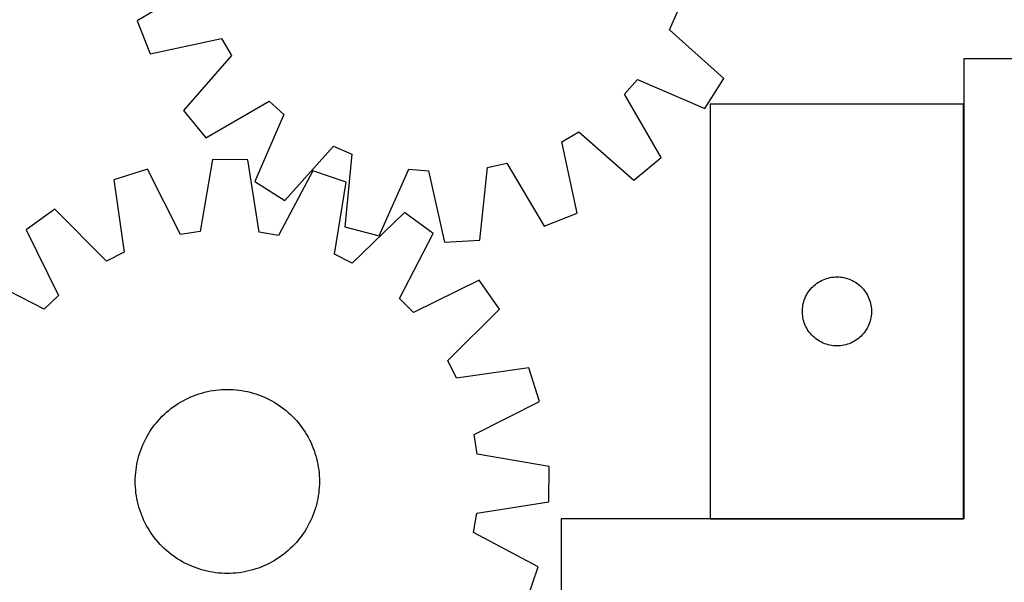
# Model space of a CAD drawing. Header units: millimetres. Extents: x 7 to 1493, y 7 to 2993.
# Tile 11 of 13: x 729 to 1156, y 2473 to 2717. Entities that reach past the tile are written whole.
import ezdxf

# ---------------------------------------------------------------- set-up
doc = ezdxf.new("R2010")
doc.units = ezdxf.units.MM
doc.layers.add('COMMON', color=5, linetype='CONTINUOUS', true_color=0x0000ff)
doc.layers.add('CUT', color=7, linetype='CONTINUOUS', true_color=0x000000)

msp = doc.modelspace()

# ---------------------------------------------------------------- linework, layer by layer
at = {"layer": 'COMMON'}
for p, q in [((1138.6684, 2500.542788), (1138.6684, 2680.542788)), ((1028.568399, 2500.442787), (1138.568399, 2500.442787))]:
    msp.add_line(p, q, dxfattribs=at)
at = {"layer": 'CUT'}
for p, q in [((806.897391, 2733.020985), (779.581183, 2716.809891)), ((1010.810444, 2712.924179), (1014.247103, 2720.77967)), ((779.581183, 2716.809891), (785.188031, 2702.481814)), ((1034.436444, 2691.692437), (1010.810444, 2712.924179)), ((785.188031, 2702.481814), (816.251886, 2709.115945)), ((816.251886, 2709.115945), (820.587095, 2701.718288)), ((820.587095, 2701.718288), (799.617341, 2677.859449)), ((1213.7684, 2700.342787), (1138.7684, 2700.342787)), ((1138.7684, 2700.342787), (1138.7684, 2500.342787)), ((991.273357, 2684.896173), (996.969295, 2691.305203)), ((996.969295, 2691.305203), (1026.140409, 2678.734569)), ((1026.140409, 2678.734569), (1034.436444, 2691.692437)), ((1007.18205, 2657.402751), (991.273357, 2684.896173)), ((809.37739, 2665.965249), (836.870812, 2681.873942)), ((836.870812, 2681.873942), (843.279842, 2676.178005)), ((1138.568399, 2680.542788), (1028.568399, 2680.542788)), ((1028.568399, 2680.542788), (1028.568399, 2500.542788)), ((1138.568399, 2500.542788), (1138.568399, 2680.542788)), ((799.617341, 2677.859449), (809.37739, 2665.965249)), ((843.279842, 2676.178005), (830.709208, 2647.00689)), ((964.031354, 2664.277247), (971.429011, 2668.612456)), ((971.429011, 2668.612456), (995.28785, 2647.642702)), ((843.667076, 2638.710855), (864.898817, 2662.336856)), ((864.898817, 2662.336856), (872.754309, 2658.900197)), ((970.665485, 2633.213393), (964.031354, 2664.277247)), ((872.754309, 2658.900197), (869.813295, 2627.272279)), ((995.28785, 2647.642702), (1007.18205, 2657.402751)), ((784.056549, 2652.292359), (769.381797, 2647.668269)), ((798.381366, 2623.941444), (784.056549, 2652.292359)), ((812.282664, 2656.505697), (806.861751, 2625.207319)), ((827.668105, 2656.368719), (812.282664, 2656.505697)), ((832.530902, 2624.978785), (827.668105, 2656.368719)), ((884.700576, 2623.386482), (897.592326, 2652.417112)), ((897.592326, 2652.417112), (906.125329, 2651.576136)), ((928.461245, 2621.492185), (931.751071, 2653.085726)), ((931.751071, 2653.085726), (940.126314, 2654.922752)), ((940.126314, 2654.922752), (956.337408, 2627.606545)), ((855.814729, 2651.653493), (840.987404, 2623.562121)), ((870.404825, 2646.768857), (855.814729, 2651.653493)), ((906.125329, 2651.576136), (913.101823, 2620.587375)), ((769.381797, 2647.668269), (773.897933, 2616.226589)), ((830.709208, 2647.00689), (843.667076, 2638.710855)), ((865.329596, 2615.412569), (870.404825, 2646.768857)), ((743.839159, 2634.938797), (731.311563, 2626.006279)), ((766.223784, 2612.402087), (743.839159, 2634.938797)), ((895.71677, 2633.586624), (872.934434, 2611.452038)), ((908.08334, 2624.432472), (895.71677, 2633.586624)), ((956.337408, 2627.606545), (970.665485, 2633.213393)), ((869.813295, 2627.272279), (884.700576, 2623.386482)), ((731.311563, 2626.006279), (745.322677, 2597.499027)), ((806.861751, 2625.207319), (798.381366, 2623.941444)), ((840.987404, 2623.562121), (832.530902, 2624.978785)), ((893.566884, 2596.179202), (908.08334, 2624.432472)), ((913.101823, 2620.587375), (928.461245, 2621.492185)), ((773.897933, 2616.226589), (766.223784, 2612.402087)), ((872.934434, 2611.452038), (865.329596, 2615.412569)), ((739.205963, 2591.490267), (710.952693, 2606.006722)), ((1079.748332, 2605.048204), (1080.500118, 2605.225623)), ((1080.500118, 2605.225623), (1081.26004, 2605.364106)), ((1081.26004, 2605.364106), (1082.026084, 2605.463286)), ((1082.026084, 2605.463286), (1082.796218, 2605.522899)), ((1082.796218, 2605.522899), (1083.568399, 2605.542788)), ((1083.568399, 2605.542788), (1084.34058, 2605.522899)), ((1084.34058, 2605.522899), (1085.110714, 2605.463286)), ((1085.110714, 2605.463286), (1085.876758, 2605.364106)), ((1085.876758, 2605.364106), (1086.63668, 2605.225623)), ((1086.63668, 2605.225623), (1087.388466, 2605.048204)), ((928.082896, 2604.073603), (899.575644, 2590.062489)), ((937.015414, 2591.546007), (928.082896, 2604.073603)), ((1072.560119, 2600.731888), (1073.099237, 2601.28507)), ((1073.099237, 2601.28507), (1073.666117, 2601.809767)), ((1073.666117, 2601.809767), (1074.259257, 2602.304585)), ((1074.259257, 2602.304585), (1074.877083, 2602.768213)), ((1074.877083, 2602.768213), (1075.517956, 2603.199421)), ((1075.517956, 2603.199421), (1076.180178, 2603.597066)), ((1076.180178, 2603.597066), (1076.861992, 2603.960094)), ((1076.861992, 2603.960094), (1077.561591, 2604.287541)), ((1077.561591, 2604.287541), (1078.277118, 2604.57854)), ((1078.277118, 2604.57854), (1079.006677, 2604.832318)), ((1079.006677, 2604.832318), (1079.748332, 2605.048204)), ((1087.388466, 2605.048204), (1088.130122, 2604.832318)), ((1088.130122, 2604.832318), (1088.85968, 2604.57854)), ((1088.85968, 2604.57854), (1089.575208, 2604.287541)), ((1089.575208, 2604.287541), (1090.274806, 2603.960094)), ((1090.274806, 2603.960094), (1090.95662, 2603.597066)), ((1090.95662, 2603.597066), (1091.618842, 2603.199421)), ((1091.618842, 2603.199421), (1092.259716, 2602.768213)), ((1092.259716, 2602.768213), (1092.877541, 2602.304585)), ((1092.877541, 2602.304585), (1093.470681, 2601.809767)), ((1093.470681, 2601.809767), (1094.037561, 2601.28507)), ((1094.037561, 2601.28507), (1094.57668, 2600.731888)), ((745.322677, 2597.499027), (739.205963, 2591.490267)), ((1069.67354, 2596.193706), (1069.982865, 2596.901503)), ((1069.982865, 2596.901503), (1070.328217, 2597.592439)), ((1070.328217, 2597.592439), (1070.70868, 2598.26468)), ((1070.70868, 2598.26468), (1071.123244, 2598.916443)), ((1071.123244, 2598.916443), (1071.57081, 2599.546002)), ((1071.57081, 2599.546002), (1072.050192, 2600.151685)), ((1072.050192, 2600.151685), (1072.560119, 2600.731888)), ((1094.57668, 2600.731888), (1095.086606, 2600.151685)), ((1095.086606, 2600.151685), (1095.565988, 2599.546002)), ((1095.565988, 2599.546002), (1096.013554, 2598.916443)), ((1096.013554, 2598.916443), (1096.428119, 2598.26468)), ((1096.428119, 2598.26468), (1096.808581, 2597.592439)), ((1096.808581, 2597.592439), (1097.153933, 2596.901503)), ((1097.153933, 2596.901503), (1097.463259, 2596.193706)), ((899.575644, 2590.062489), (893.566884, 2596.179202)), ((1068.613136, 2591.70042), (1068.692559, 2592.468763)), ((1068.692559, 2592.468763), (1068.81143, 2593.231999)), ((1068.81143, 2593.231999), (1068.969434, 2593.988104)), ((1068.969434, 2593.988104), (1069.166151, 2594.735072)), ((1069.166151, 2594.735072), (1069.401061, 2595.470923)), ((1069.401061, 2595.470923), (1069.67354, 2596.193706)), ((1097.463259, 2596.193706), (1097.735738, 2595.470923)), ((1097.735738, 2595.470923), (1097.970647, 2594.735072)), ((1097.970647, 2594.735072), (1098.167365, 2593.988104)), ((1098.167365, 2593.988104), (1098.325368, 2593.231999)), ((1098.325368, 2593.231999), (1098.444239, 2592.468763)), ((1098.444239, 2592.468763), (1098.523662, 2591.70042)), ((914.478704, 2569.161382), (937.015414, 2591.546007)), ((1068.573372, 2590.929006), (1068.613136, 2591.70042)), ((1068.573372, 2590.156569), (1068.573372, 2590.929006)), ((1068.613136, 2589.385156), (1068.573372, 2590.156569)), ((1068.692559, 2588.616812), (1068.613136, 2589.385156)), ((1068.81143, 2587.853576), (1068.692559, 2588.616812)), ((1098.444239, 2588.616812), (1098.325368, 2587.853576)), ((1098.523662, 2589.385156), (1098.444239, 2588.616812)), ((1098.523662, 2591.70042), (1098.563426, 2590.929006)), ((1098.563426, 2590.156569), (1098.523662, 2589.385156)), ((1098.563426, 2590.929006), (1098.563426, 2590.156569)), ((1068.969434, 2587.097471), (1068.81143, 2587.853576)), ((1069.166151, 2586.350503), (1068.969434, 2587.097471)), ((1069.401061, 2585.614652), (1069.166151, 2586.350503)), ((1069.67354, 2584.891869), (1069.401061, 2585.614652)), ((1069.982865, 2584.184072), (1069.67354, 2584.891869)), ((1070.328217, 2583.493136), (1069.982865, 2584.184072)), ((1097.153933, 2584.184072), (1096.808581, 2583.493136)), ((1097.463259, 2584.891869), (1097.153933, 2584.184072)), ((1097.735738, 2585.614652), (1097.463259, 2584.891869)), ((1097.970647, 2586.350503), (1097.735738, 2585.614652)), ((1098.167365, 2587.097471), (1097.970647, 2586.350503)), ((1098.325368, 2587.853576), (1098.167365, 2587.097471)), ((1070.70868, 2582.820896), (1070.328217, 2583.493136)), ((1071.123244, 2582.169132), (1070.70868, 2582.820896)), ((1071.57081, 2581.539573), (1071.123244, 2582.169132)), ((1072.050192, 2580.93389), (1071.57081, 2581.539573)), ((1072.560119, 2580.353688), (1072.050192, 2580.93389)), ((1073.099237, 2579.800505), (1072.560119, 2580.353688)), ((1073.666117, 2579.275809), (1073.099237, 2579.800505)), ((1094.037561, 2579.800505), (1093.470681, 2579.275809)), ((1094.57668, 2580.353688), (1094.037561, 2579.800505)), ((1095.086606, 2580.93389), (1094.57668, 2580.353688)), ((1095.565988, 2581.539573), (1095.086606, 2580.93389)), ((1096.013554, 2582.169132), (1095.565988, 2581.539573)), ((1096.428119, 2582.820896), (1096.013554, 2582.169132)), ((1096.808581, 2583.493136), (1096.428119, 2582.820896)), ((1074.259257, 2578.780991), (1073.666117, 2579.275809)), ((1074.877083, 2578.317363), (1074.259257, 2578.780991)), ((1075.517956, 2577.886154), (1074.877083, 2578.317363)), ((1076.180178, 2577.488509), (1075.517956, 2577.886154)), ((1076.861992, 2577.125481), (1076.180178, 2577.488509)), ((1077.561591, 2576.798034), (1076.861992, 2577.125481)), ((1078.277118, 2576.507035), (1077.561591, 2576.798034)), ((1079.006677, 2576.253257), (1078.277118, 2576.507035)), ((1079.748332, 2576.037372), (1079.006677, 2576.253257)), ((1080.500118, 2575.859952), (1079.748332, 2576.037372)), ((1081.26004, 2575.721469), (1080.500118, 2575.859952)), ((1082.026084, 2575.622289), (1081.26004, 2575.721469)), ((1082.796218, 2575.562676), (1082.026084, 2575.622289)), ((1083.568399, 2575.542788), (1082.796218, 2575.562676)), ((1084.34058, 2575.562676), (1083.568399, 2575.542788)), ((1085.110714, 2575.622289), (1084.34058, 2575.562676)), ((1085.876758, 2575.721469), (1085.110714, 2575.622289)), ((1086.63668, 2575.859952), (1085.876758, 2575.721469)), ((1087.388466, 2576.037372), (1086.63668, 2575.859952)), ((1088.130122, 2576.253257), (1087.388466, 2576.037372)), ((1088.85968, 2576.507035), (1088.130122, 2576.253257)), ((1089.575208, 2576.798034), (1088.85968, 2576.507035)), ((1090.274806, 2577.125481), (1089.575208, 2576.798034)), ((1090.95662, 2577.488509), (1090.274806, 2577.125481)), ((1091.618842, 2577.886154), (1090.95662, 2577.488509)), ((1092.259716, 2578.317363), (1091.618842, 2577.886154)), ((1092.877541, 2578.780991), (1092.259716, 2578.317363)), ((1093.470681, 2579.275809), (1092.877541, 2578.780991)), ((918.303206, 2561.487233), (914.478704, 2569.161382)), ((949.744886, 2566.003369), (918.303206, 2561.487233)), ((954.368976, 2551.328617), (949.744886, 2566.003369)), ((802.883487, 2553.381101), (804.044924, 2553.860757)), ((804.044924, 2553.860757), (805.220855, 2554.303695)), ((805.220855, 2554.303695), (806.410118, 2554.709478)), ((806.410118, 2554.709478), (807.611541, 2555.077705)), ((807.611541, 2555.077705), (808.823936, 2555.408013)), ((808.823936, 2555.408013), (810.046109, 2555.700075)), ((810.046109, 2555.700075), (811.276853, 2555.953604)), ((811.276853, 2555.953604), (812.514953, 2556.168349)), ((812.514953, 2556.168349), (813.759187, 2556.344099)), ((813.759187, 2556.344099), (815.008328, 2556.480679)), ((815.008328, 2556.480679), (816.261142, 2556.577956)), ((816.261142, 2556.577956), (817.516394, 2556.635832)), ((817.516394, 2556.635832), (818.772844, 2556.654252)), ((818.772844, 2556.654252), (820.029253, 2556.633197)), ((820.029253, 2556.633197), (821.284381, 2556.572687)), ((821.284381, 2556.572687), (822.536989, 2556.472783)), ((822.536989, 2556.472783), (823.78584, 2556.333582)), ((823.78584, 2556.333582), (825.029703, 2556.155223)), ((825.029703, 2556.155223), (826.26735, 2555.937881)), ((826.26735, 2555.937881), (827.497559, 2555.681771)), ((827.497559, 2555.681771), (828.719116, 2555.387146)), ((828.719116, 2555.387146), (829.930817, 2555.054296)), ((829.930817, 2555.054296), (831.131464, 2554.68355)), ((831.131464, 2554.68355), (832.319874, 2554.275273)), ((832.319874, 2554.275273), (833.494872, 2553.829869)), ((795.253435, 2549.039596), (796.282267, 2549.76106)), ((796.282267, 2549.76106), (797.333254, 2550.449852)), ((797.333254, 2550.449852), (798.405357, 2551.105292)), ((798.405357, 2551.105292), (799.497519, 2551.726733)), ((799.497519, 2551.726733), (800.608662, 2552.313562)), ((800.608662, 2552.313562), (801.737689, 2552.865199)), ((801.737689, 2552.865199), (802.883487, 2553.381101)), ((833.494872, 2553.829869), (834.655301, 2553.347777)), ((834.655301, 2553.347777), (835.800014, 2552.829474)), ((835.800014, 2552.829474), (836.927882, 2552.275469)), ((836.927882, 2552.275469), (838.037792, 2551.686311)), ((838.037792, 2551.686311), (839.128648, 2551.062581)), ((839.128648, 2551.062581), (840.199374, 2550.404893)), ((840.199374, 2550.404893), (841.248913, 2549.713898)), ((841.248913, 2549.713898), (842.276229, 2548.990277)), ((926.018061, 2537.003799), (954.368976, 2551.328617)), ((790.476301, 2544.968195), (791.379605, 2545.841722)), ((791.379605, 2545.841722), (792.309901, 2546.686444)), ((792.309901, 2546.686444), (793.266271, 2547.501529)), ((793.266271, 2547.501529), (794.247772, 2548.286171)), ((794.247772, 2548.286171), (795.253435, 2549.039596)), ((842.276229, 2548.990277), (843.28031, 2548.234744)), ((843.28031, 2548.234744), (844.260162, 2547.448045)), ((844.260162, 2547.448045), (845.214821, 2546.630956)), ((845.214821, 2546.630956), (846.143343, 2545.784284)), ((846.143343, 2545.784284), (847.044812, 2544.908865)), ((786.394889, 2540.199612), (787.150422, 2541.203692)), ((787.150422, 2541.203692), (787.937121, 2542.183545)), ((787.937121, 2542.183545), (788.754209, 2543.138204)), ((788.754209, 2543.138204), (789.600881, 2544.066726)), ((789.600881, 2544.066726), (790.476301, 2544.968195)), ((847.044812, 2544.908865), (847.918339, 2544.005561)), ((847.918339, 2544.005561), (848.763062, 2543.075265)), ((848.763062, 2543.075265), (849.578146, 2542.118894)), ((849.578146, 2542.118894), (850.362788, 2541.137393)), ((850.362788, 2541.137393), (851.116213, 2540.131731)), ((783.698855, 2535.961174), (784.322585, 2537.05203)), ((784.322585, 2537.05203), (784.980273, 2538.122756)), ((784.980273, 2538.122756), (785.671268, 2539.172295)), ((785.671268, 2539.172295), (786.394889, 2540.199612)), ((851.116213, 2540.131731), (851.837677, 2539.102898)), ((851.837677, 2539.102898), (852.526469, 2538.051912)), ((852.526469, 2538.051912), (853.181909, 2536.979809)), ((853.181909, 2536.979809), (853.80335, 2535.887647)), ((927.283936, 2528.523414), (926.018061, 2537.003799)), ((781.555296, 2531.418255), (782.037388, 2532.578684)), ((782.037388, 2532.578684), (782.555692, 2533.723397)), ((782.555692, 2533.723397), (783.109696, 2534.851265)), ((783.109696, 2534.851265), (783.698855, 2535.961174)), ((853.80335, 2535.887647), (854.390179, 2534.776504)), ((854.390179, 2534.776504), (854.941816, 2533.647476)), ((854.941816, 2533.647476), (855.457718, 2532.501679)), ((855.457718, 2532.501679), (855.937374, 2531.340241)), ((780.33087, 2527.854199), (780.701616, 2529.054847)), ((780.701616, 2529.054847), (781.109893, 2530.243256)), ((781.109893, 2530.243256), (781.555296, 2531.418255)), ((855.937374, 2531.340241), (856.380313, 2530.164311)), ((856.380313, 2530.164311), (856.786095, 2528.975047)), ((856.786095, 2528.975047), (857.154322, 2527.773625)), ((958.582314, 2523.102501), (927.283936, 2528.523414)), ((779.229942, 2522.953086), (779.447284, 2524.190733)), ((779.447284, 2524.190733), (779.703394, 2525.420942)), ((779.703394, 2525.420942), (779.99802, 2526.642499)), ((779.99802, 2526.642499), (780.33087, 2527.854199)), ((857.154322, 2527.773625), (857.48463, 2526.561229)), ((857.48463, 2526.561229), (857.776692, 2525.339056)), ((857.776692, 2525.339056), (858.030221, 2524.108313)), ((858.030221, 2524.108313), (858.244966, 2522.870213)), ((778.812479, 2519.207764), (778.912383, 2520.460371)), ((778.912383, 2520.460371), (779.051583, 2521.709223)), ((779.051583, 2521.709223), (779.229942, 2522.953086)), ((858.244966, 2522.870213), (858.420716, 2521.625979)), ((858.420716, 2521.625979), (858.557296, 2520.376838)), ((858.557296, 2520.376838), (858.654573, 2519.124023)), ((958.445337, 2507.717061), (958.582314, 2523.102501)), ((778.730913, 2516.696227), (778.751969, 2517.952636)), ((778.749333, 2515.439777), (778.730913, 2516.696227)), ((778.80721, 2514.184525), (778.749333, 2515.439777)), ((778.751969, 2517.952636), (778.812479, 2519.207764)), ((858.709814, 2515.355912), (858.649304, 2514.100785)), ((858.654573, 2519.124023), (858.71245, 2517.868772)), ((858.730869, 2516.612321), (858.709814, 2515.355912)), ((858.71245, 2517.868772), (858.730869, 2516.612321)), ((778.904487, 2512.931711), (778.80721, 2514.184525)), ((779.041067, 2511.68257), (778.904487, 2512.931711)), ((779.216817, 2510.438336), (779.041067, 2511.68257)), ((858.4102, 2511.599325), (858.23184, 2510.355463)), ((858.5494, 2512.848177), (858.4102, 2511.599325)), ((858.649304, 2514.100785), (858.5494, 2512.848177)), ((779.431562, 2509.200236), (779.216817, 2510.438336)), ((779.685091, 2507.969492), (779.431562, 2509.200236)), ((779.977153, 2506.747319), (779.685091, 2507.969492)), ((857.758389, 2507.887607), (857.463763, 2506.666049)), ((858.014499, 2509.117816), (857.758389, 2507.887607)), ((858.23184, 2510.355463), (858.014499, 2509.117816)), ((927.055403, 2502.854264), (958.445337, 2507.717061)), ((780.307461, 2505.534923), (779.977153, 2506.747319)), ((780.675688, 2504.333501), (780.307461, 2505.534923)), ((781.08147, 2503.144238), (780.675688, 2504.333501)), ((781.524409, 2501.968307), (781.08147, 2503.144238)), ((856.35189, 2503.065292), (855.906487, 2501.890293)), ((856.760167, 2504.253702), (856.35189, 2503.065292)), ((857.130913, 2505.454349), (856.760167, 2504.253702)), ((857.463763, 2506.666049), (857.130913, 2505.454349)), ((925.638738, 2494.397762), (927.055403, 2502.854264)), ((782.004065, 2500.80687), (781.524409, 2501.968307)), ((782.519967, 2499.661072), (782.004065, 2500.80687)), ((783.071604, 2498.532045), (782.519967, 2499.661072)), ((783.658433, 2497.420902), (783.071604, 2498.532045)), ((854.352087, 2498.457284), (853.762928, 2497.347374)), ((854.906091, 2499.585152), (854.352087, 2498.457284)), ((855.424395, 2500.729865), (854.906091, 2499.585152)), ((855.906487, 2501.890293), (855.424395, 2500.729865)), ((1138.7684, 2500.342787), (963.7684, 2500.342787)), ((963.7684, 2500.342787), (963.7684, 2400.342787)), ((1028.568399, 2500.542788), (1138.568399, 2500.542788)), ((784.279874, 2496.328739), (783.658433, 2497.420902)), ((784.935314, 2495.256636), (784.279874, 2496.328739)), ((785.624106, 2494.20565), (784.935314, 2495.256636)), ((786.34557, 2493.176818), (785.624106, 2494.20565)), ((851.790515, 2494.136253), (851.066894, 2493.108936)), ((852.48151, 2495.185792), (851.790515, 2494.136253)), ((853.139198, 2496.256518), (852.48151, 2495.185792)), ((853.762928, 2497.347374), (853.139198, 2496.256518)), ((953.73011, 2479.570436), (925.638738, 2494.397762)), ((787.098995, 2492.171155), (786.34557, 2493.176818)), ((787.883637, 2491.189654), (787.098995, 2492.171155)), ((788.698721, 2490.233284), (787.883637, 2491.189654)), ((789.543444, 2489.302987), (788.698721, 2490.233284)), ((848.707574, 2490.170345), (847.860902, 2489.241823)), ((849.524662, 2491.125003), (848.707574, 2490.170345)), ((850.311361, 2492.104856), (849.524662, 2491.125003)), ((851.066894, 2493.108936), (850.311361, 2492.104856)), ((790.416971, 2488.399684), (789.543444, 2489.302987)), ((791.31844, 2487.524264), (790.416971, 2488.399684)), ((792.246962, 2486.677592), (791.31844, 2487.524264)), ((793.201621, 2485.860503), (792.246962, 2486.677592)), ((794.181473, 2485.073804), (793.201621, 2485.860503)), ((844.195512, 2485.80702), (843.214011, 2485.022378)), ((845.151882, 2486.622104), (844.195512, 2485.80702)), ((846.082178, 2487.466826), (845.151882, 2486.622104)), ((846.985482, 2488.340353), (846.082178, 2487.466826)), ((847.860902, 2489.241823), (846.985482, 2488.340353)), ((795.185554, 2484.318272), (794.181473, 2485.073804)), ((796.21287, 2483.59465), (795.185554, 2484.318272)), ((797.262409, 2482.903655), (796.21287, 2483.59465)), ((798.333135, 2482.245968), (797.262409, 2482.903655)), ((799.423991, 2481.622237), (798.333135, 2482.245968)), ((800.533901, 2481.033079), (799.423991, 2481.622237)), ((837.964264, 2481.581815), (836.853121, 2480.994987)), ((839.056426, 2482.203256), (837.964264, 2481.581815)), ((840.128529, 2482.858696), (839.056426, 2482.203256)), ((841.179516, 2483.547488), (840.128529, 2482.858696)), ((842.208348, 2484.268953), (841.179516, 2483.547488)), ((843.214011, 2485.022378), (842.208348, 2484.268953)), ((801.661769, 2480.479075), (800.533901, 2481.033079)), ((802.806482, 2479.960771), (801.661769, 2480.479075)), ((803.966911, 2479.478679), (802.806482, 2479.960771)), ((805.141909, 2479.033275), (803.966911, 2479.478679)), ((806.330319, 2478.624999), (805.141909, 2479.033275)), ((807.530966, 2478.254252), (806.330319, 2478.624999)), ((808.742667, 2477.921402), (807.530966, 2478.254252)), ((809.964224, 2477.626777), (808.742667, 2477.921402)), ((811.194433, 2477.370667), (809.964224, 2477.626777)), ((812.43208, 2477.153325), (811.194433, 2477.370667)), ((813.675943, 2476.974966), (812.43208, 2477.153325)), ((814.924794, 2476.835766), (813.675943, 2476.974966)), ((823.702596, 2476.96445), (822.453455, 2476.827869)), ((824.94683, 2477.140199), (823.702596, 2476.96445)), ((826.18493, 2477.354945), (824.94683, 2477.140199)), ((827.415674, 2477.608473), (826.18493, 2477.354945)), ((828.637847, 2477.900536), (827.415674, 2477.608473)), ((829.850242, 2478.230843), (828.637847, 2477.900536)), ((831.051665, 2478.59907), (829.850242, 2478.230843)), ((832.240928, 2479.004853), (831.051665, 2478.59907)), ((833.416859, 2479.447791), (832.240928, 2479.004853)), ((834.578296, 2479.927448), (833.416859, 2479.447791)), ((835.724094, 2480.443349), (834.578296, 2479.927448)), ((836.853121, 2480.994987), (835.724094, 2480.443349)), ((948.845474, 2464.980341), (953.73011, 2479.570436)), ((816.177402, 2476.735861), (814.924794, 2476.835766)), ((817.43253, 2476.675352), (816.177402, 2476.735861)), ((818.688938, 2476.654296), (817.43253, 2476.675352)), ((819.945389, 2476.672716), (818.688938, 2476.654296)), ((821.200641, 2476.730593), (819.945389, 2476.672716)), ((822.453455, 2476.827869), (821.200641, 2476.730593))]:
    msp.add_line(p, q, dxfattribs=at)

doc.saveas('drawing.dxf')
